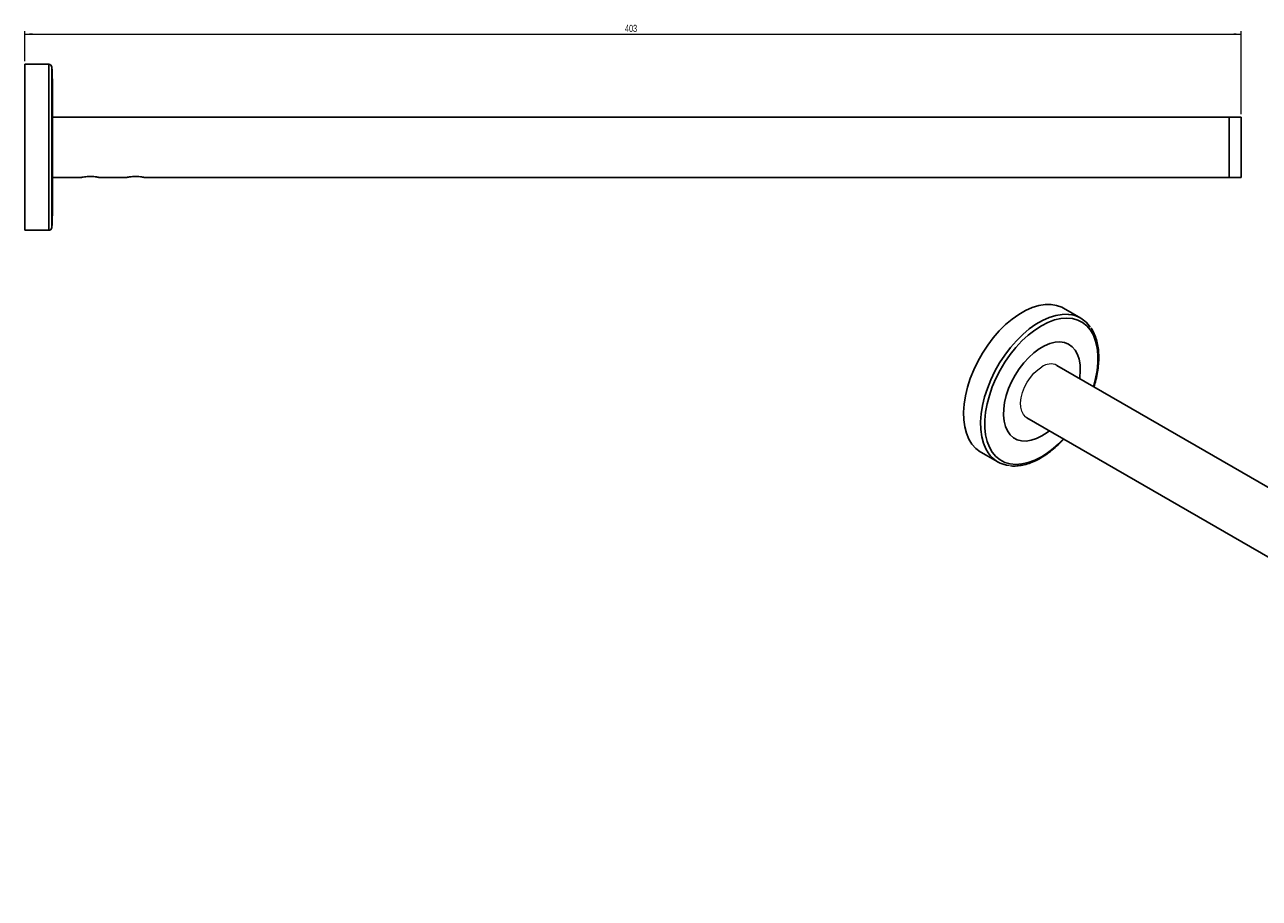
# Model space of a CAD drawing. Header units: millimetres. Extents: x -375 to 248, y 25 to 317.
# Tile 1 of 2: x -375 to 34, y 27 to 317. Entities that reach past the tile are written whole.
import ezdxf

# ---------------------------------------------------------------- set-up
doc = ezdxf.new("R2010")
doc.units = ezdxf.units.MM
doc.styles.add('SLDTEXTSTYLE0', font='TXT', dxfattribs={"width": 0.605})
doc.dimstyles.new('SLDDIMSTYLE0', dxfattribs={"dimtxt": 2.311487, "dimasz": 2.5, "dimexe": 0, "dimexo": 0.0625, "dimgap": 0.577872, "dimtad": 1, "dimdec": 0, "dimrnd": 1e-09, "dimzin": 12, "dimdsep": 46, "dimtxsty": 'SLDTEXTSTYLE0', "dimsah": 1, "dimcen": 0.09, "dimadec": 0, "dimazin": 3, "dimtfac": 1, "dimtdec": 0, "dimtofl": 0, "dimtmove": 0, "dimatfit": 3, "dimfxl": 1, "dimfrac": 2, "dimtolj": 1, "dimtzin": 12, "dimarcsym": 0})

# ---------------------------------------------------------------- blocks, each defined once
blk = doc.blocks.new('_D')
at = {"color": 7, "linetype": 'Continuous', "lineweight": 18}
for p, q in [((-375.25, 304.56), (-375.25, 314.56)), ((-375.25, 313.56), (28, 313.56)), ((28, 287.06), (28, 314.56))]:
    blk.add_line(p, q, dxfattribs=at)
for points in [[(-375.25, 313.56), (-372.75, 313.25), (-372.75, 313.87)], [(28, 313.56), (25.5, 313.87), (25.5, 313.25)]]:
    blk.add_solid(points, dxfattribs=at)
at = {"color": 7, "linetype": 'Continuous', "lineweight": 18, "insert": (-176.27, 316.63), "char_height": 2.381, "attachment_point": 1, "style": 'SLDTEXTSTYLE0'}
blk.add_mtext('403', dxfattribs=at)

msp = doc.modelspace()

# ---------------------------------------------------------------- linework, layer by layer
at = {"color": 7, "linetype": 'Continuous', "lineweight": 25}
for p, q in [((-367.25, 303.556), (-375.25, 303.556)), ((-375.25, 303.556), (-375.25, 248.556)), ((-366, 294.056), (-366, 258.056)), ((24, 286.056), (-366, 286.056)), ((28, 286.056), (24, 286.056)), ((24, 266.056), (24, 286.056)), ((28, 266.056), (28, 286.056)), ((-375.25, 269.876), (-375.25, 269.876)), ((-366, 266.056), (-356.49, 266.056)), ((-350.501, 266.056), (-341.49, 266.056)), ((-335.501, 266.056), (24, 266.056)), ((24, 266.056), (28, 266.056)), ((-375.25, 248.556), (-367.25, 248.556)), ((-25.214, 219.476), (-30.871, 222.742)), ((242.692, 44.611), (-33.08, 203.81)), ((-43.079, 186.489), (232.693, 27.29)), ((-58.369, 175.109), (-52.712, 171.844))]:
    msp.add_line(p, q, dxfattribs=at)
at = {"color": 8, "linetype": 'Continuous', "lineweight": 25}
for p, q in [((-367.25, 303.556), (-367.25, 248.556)), ((-366.252, 302.615), (-366.252, 249.497))]:
    msp.add_line(p, q, dxfattribs=at)
at = {"color": 144, "linetype": 'Continuous', "lineweight": 18}
msp.add_line((24, 266.056), (24, 286.056), dxfattribs=at)
at = {"color": 7, "linetype": 'Continuous', "lineweight": 25, "flags": 128}
msp.add_lwpolyline([(-30.871, 222.742), (-31.471, 223.06), (-33.19, 223.69), (-35.058, 223.998), (-37.05, 223.979), (-39.142, 223.634), (-41.304, 222.966), (-43.51, 221.985), (-45.73, 220.703), (-47.936, 219.137), (-50.098, 217.308), (-52.19, 215.24), (-54.182, 212.958), (-56.05, 210.494), (-57.769, 207.879), (-59.316, 205.147), (-60.672, 202.334), (-61.818, 199.476), (-62.741, 196.612), (-63.427, 193.777), (-63.868, 191.01), (-64.058, 188.346), (-63.994, 185.82), (-63.678, 183.464), (-63.114, 181.31), (-62.308, 179.386), (-61.272, 177.717), (-60.019, 176.324), (-58.565, 175.226), (-58.369, 175.109)], dxfattribs=at)
at = {"color": 8, "linetype": 'Continuous', "lineweight": 25, "flags": 128}
for points in [[(-29.226, 220.718), (-29.401, 220.732), (-31.394, 220.713), (-33.485, 220.368), (-35.647, 219.7), (-37.853, 218.719), (-40.073, 217.437), (-42.279, 215.872), (-44.442, 214.043), (-46.533, 211.974), (-48.525, 209.692), (-50.393, 207.228), (-52.112, 204.613), (-53.659, 201.881), (-55.015, 199.068), (-56.161, 196.211), (-57.084, 193.346), (-57.77, 190.512), (-58.211, 187.744), (-58.401, 185.08), (-58.337, 182.554), (-58.021, 180.199), (-57.457, 178.045), (-56.651, 176.121), (-55.863, 174.796)], [(-20.955, 196.811), (-20.266, 199.419), (-19.763, 202.163), (-19.509, 204.815), (-19.509, 207.336), (-19.763, 209.695), (-20.266, 211.858), (-21.013, 213.797), (-21.993, 215.485), (-23.193, 216.899), (-24.597, 218.02), (-26.186, 218.834), (-27.938, 219.329), (-29.829, 219.498), (-31.834, 219.339), (-33.926, 218.854), (-36.077, 218.051), (-38.257, 216.939), (-40.437, 215.534), (-42.588, 213.854), (-44.68, 211.923), (-46.686, 209.766), (-48.577, 207.414), (-50.329, 204.896), (-51.917, 202.249), (-53.321, 199.507), (-54.521, 196.707), (-55.501, 193.887), (-56.248, 191.086), (-56.752, 188.342), (-57.005, 185.69), (-57.005, 183.168), (-56.752, 180.81), (-56.248, 178.647), (-55.501, 176.708), (-54.521, 175.02), (-53.321, 173.606), (-51.917, 172.485), (-50.329, 171.671), (-48.577, 171.176), (-46.686, 171.007), (-44.68, 171.166), (-42.588, 171.651), (-40.437, 172.454), (-38.257, 173.566), (-38.257, 173.566)], [(-25.596, 199.49), (-25.545, 199.834), (-25.359, 201.98), (-25.421, 203.993), (-25.729, 205.835), (-26.278, 207.468), (-27.057, 208.862), (-28.05, 209.989), (-29.238, 210.826), (-30.598, 211.359), (-32.104, 211.577), (-33.726, 211.474), (-35.433, 211.054), (-37.191, 210.324), (-38.967, 209.299), (-40.726, 207.999), (-42.432, 206.448), (-44.055, 204.678), (-45.561, 202.722), (-46.921, 200.618), (-48.109, 198.408), (-49.102, 196.135), (-49.88, 193.843), (-50.429, 191.576), (-50.737, 189.379), (-50.799, 187.294), (-50.614, 185.361), (-50.184, 183.62), (-49.519, 182.103), (-48.631, 180.839), (-47.538, 179.855), (-46.261, 179.168), (-44.824, 178.792), (-43.256, 178.734), (-41.588, 178.996), (-39.851, 179.572), (-38.079, 180.452), (-38.079, 180.452)], [(-38.079, 180.452), (-36.308, 181.618), (-35.595, 182.169)]]:
    msp.add_lwpolyline(points, dxfattribs=at)
at = {"color": 144, "linetype": 'Continuous', "lineweight": 18, "flags": 128}
msp.add_lwpolyline([(-43.079, 186.489), (-43.423, 186.718), (-44.203, 187.532), (-44.761, 188.622), (-45.078, 189.947), (-45.142, 191.461), (-44.951, 193.108), (-44.511, 194.829), (-43.839, 196.561), (-42.959, 198.242), (-41.902, 199.812), (-40.707, 201.213), (-39.417, 202.395), (-38.079, 203.315)], dxfattribs=at)
at = {"color": 7, "linetype": 'Continuous', "lineweight": 25}
for centre, radius, start, end in [((-367.25, 302.556), 1, 3.36937, 90), ((-511.625, 294.056), 145.625, 0, 3.36937), ((-511.625, 258.056), 145.625, 356.63063, 0), ((-367.25, 249.556), 1, 270, 356.63063), ((-30.002, 211.18), 9.57, 33.96697, 85.34647), ((-47.894, 180.194), 9.625, 214.11102, 264.62889)]:
    msp.add_arc(centre, radius, start, end, dxfattribs=at)
at = {"color": 144, "linetype": 'Continuous', "lineweight": 18}
msp.add_arc((-35.174, 199.468), 4.821, 64.25027, 127.06018, dxfattribs=at)
at = {"color": 8, "linetype": 'Continuous', "lineweight": 25}
msp.add_arc((-55.094, 201.79), 32.865, 300.81789, 317.26846, dxfattribs=at)
at = {"color": 7, "linetype": 'Continuous', "lineweight": 25}
for points, knots in [([(-351.468, 266.252), (-351.762, 266.294), (-352.35, 266.379), (-353.427, 266.433), (-354.513, 266.391), (-355.503, 266.266), (-356.199, 266.132), (-356.528, 266.056), (-356.498, 266.062), (-356.49, 266.064)], [0, 0, 0, 0, 0.157277, 0.3154047, 0.4801915, 0.6453819, 0.8053844, 0.9479597, 1, 1, 1, 1]), ([(-350.501, 266.062), (-350.492, 266.06), (-350.449, 266.05), (-350.644, 266.095), (-350.997, 266.171), (-351.33, 266.228), (-351.468, 266.252)], [0, 0, 0, 0, 0.0767638, 0.4131459, 0.7557233, 1, 1, 1, 1]), ([(-336.468, 266.252), (-336.762, 266.294), (-337.35, 266.379), (-338.427, 266.433), (-339.513, 266.391), (-340.503, 266.266), (-341.199, 266.132), (-341.528, 266.056), (-341.498, 266.062), (-341.49, 266.064)], [0, 0, 0, 0, 0.157277, 0.3154047, 0.4801915, 0.6453819, 0.8053844, 0.9479597, 1, 1, 1, 1]), ([(-335.501, 266.062), (-335.492, 266.06), (-335.449, 266.05), (-335.644, 266.095), (-335.997, 266.171), (-336.33, 266.228), (-336.468, 266.252)], [0, 0, 0, 0, 0.0767638, 0.4131459, 0.7557233, 1, 1, 1, 1]), ([(-20.815, 196.73), (-20.592, 197.481), (-20.103, 199.132), (-19.605, 201.644), (-19.28, 204.237), (-19.188, 206.736), (-19.326, 209.113), (-19.695, 211.342), (-20.303, 213.385), (-21.023, 215.061), (-21.632, 215.949), (-21.878, 216.308)], [0, 0, 0, 0, 0.0979586, 0.2151923, 0.3325623, 0.450081, 0.5677363, 0.6854622, 0.8030645, 0.9202598, 1, 1, 1, 1]), ([(-48.531, 170.542), (-48.459, 170.53), (-47.785, 170.415), (-46.409, 170.473), (-44.42, 170.735), (-42.355, 171.316), (-40.361, 172.129), (-38.685, 173.007), (-37.014, 174.028), (-35.245, 175.275), (-33.198, 177.004), (-31.715, 178.395), (-30.951, 179.258), (-30.817, 179.411)], [0, 0, 0, 0, 0.01333304, 0.12591436, 0.23956172, 0.3541708, 0.46944498, 0.56715122, 0.6282526, 0.74398586, 0.85966517, 0.97525349, 1, 1, 1, 1])]:
    msp.add_open_spline(points, degree=3, knots=knots, dxfattribs=at)

# ---------------------------------------------------------------- dimensions: what is measured, and where the dimension line sits
at = {"color": 7, "linetype": 'Continuous', "lineweight": 18}
dim = msp.add_linear_dim(base=(28, 313.556), p1=(-375.25, 303.556), p2=(28, 286.056), dimstyle='SLDDIMSTYLE0', dxfattribs=at)
dim.commit()
dim.dimension.update_dxf_attribs({"geometry": '_D', "text_midpoint": (-173.625, 313.556), "dimtype": 160})

doc.saveas('drawing.dxf')
